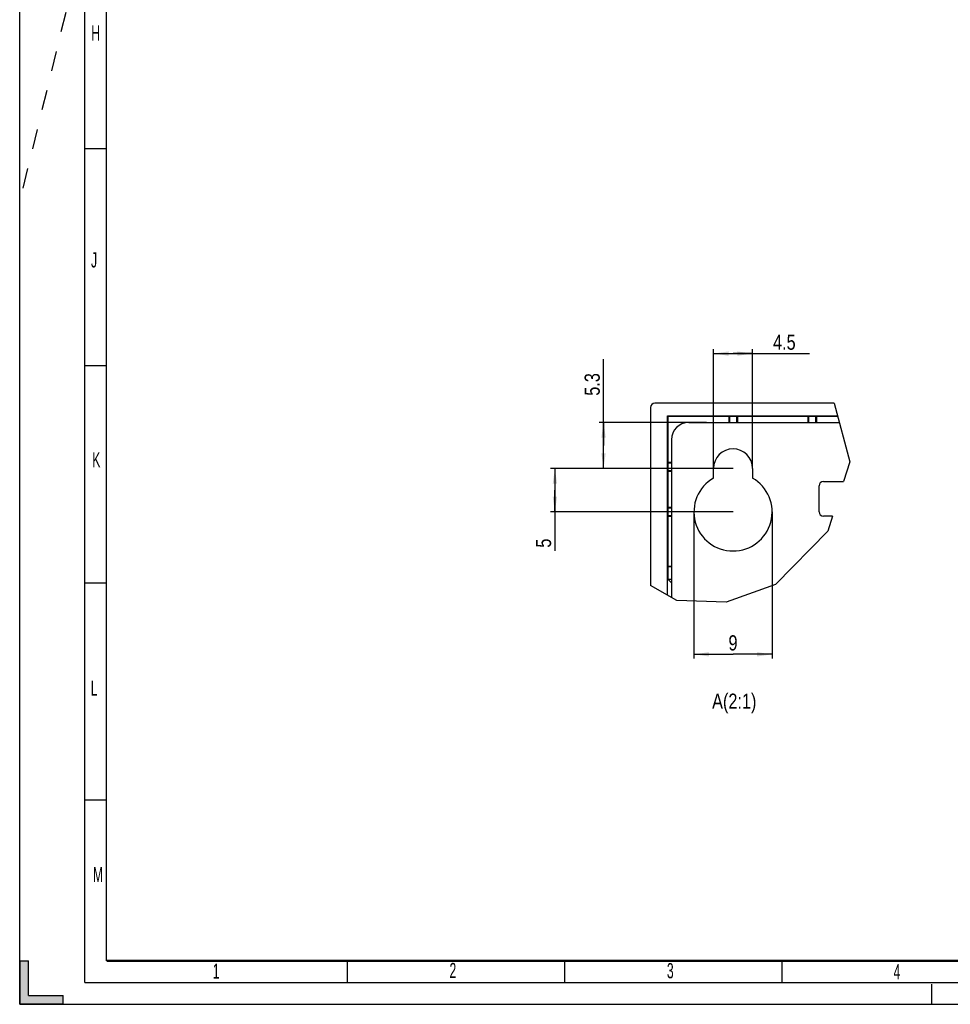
# Model space of a CAD drawing. Header units: millimetres. Extents: x 0 to 841, y 0 to 594.
# Tile 1 of 116: x 0 to 214, y 0 to 227. Entities that reach past the tile are written whole.
import ezdxf

# ---------------------------------------------------------------- set-up
doc = ezdxf.new("R2010")
doc.units = ezdxf.units.MM
doc.header["$LTSCALE"] = 46.255
doc.linetypes.add('DASHED', pattern=[0.2, 0.1, -0.1])
doc.layers.get('0').update_dxf_attribs({"linetype": 'CONTINUOUS'})
doc.layers.add('DRAFTS', color=7, linetype='CONTINUOUS')
doc.layers.add('ROUNDS', color=7, linetype='CONTINUOUS')
doc.styles.get("Standard").update_dxf_attribs({"font": 'txt', "width": 0.8})
doc.styles.add('TEXTSTYLE_2', font='txt', dxfattribs={"width": 0.6})
doc.dimstyles.new('DIMSTYLE_4', dxfattribs={"dimtxt": 3.5, "dimasz": 3.5, "dimexe": 0.18, "dimexo": 0.0625, "dimgap": 0.09, "dimtad": 1, "dimlfac": 0.5, "dimdsep": 46, "dimtxsty": 'STANDARD', "dimblk": '_FILLED', "dimblk1": '_FILLED', "dimblk2": '_FILLED', "dimcen": 0.09, "dimclrt": 5, "dimadec": 0, "dimazin": 0, "dimtfac": 1, "dimtofl": 0, "dimtmove": 0, "dimatfit": 3, "dimldrblk": '_FILLED', "dimfxl": 1, "dimtolj": 1, "dimarcsym": 0})

# ---------------------------------------------------------------- blocks, each defined once
blk = doc.blocks.new('_FILLED')
at = {"color": 0, "linetype": 'BYBLOCK'}
blk.add_solid([(0, 0), (-1, 0.143), (-1, -0.143)], dxfattribs=at)
blk = doc.blocks.new('*D8')
at = {"color": 2, "linetype": 'CONTINUOUS'}
for p, q in [((159.72, 123.37), (159.72, 150.82)), ((159.72, 149.82), (164.22, 149.82)), ((168.72, 149.82), (164.22, 149.82)), ((164.22, 149.82), (181.83, 149.82)), ((168.72, 123.37), (168.72, 150.82))]:
    blk.add_line(p, q, dxfattribs=at)
at = {"color": 2, "linetype": 'CONTINUOUS', "xscale": 3.5, "yscale": 3.5, "zscale": 3.5, "rotation": 180}
blk.add_blockref('_FILLED', (159.72, 149.82), dxfattribs=at)
at = {"color": 2, "linetype": 'CONTINUOUS', "xscale": 3.5, "yscale": 3.5, "zscale": 3.5}
blk.add_blockref('_FILLED', (168.72, 149.82), dxfattribs=at)
at = {"color": 5, "linetype": 'CONTINUOUS', "insert": (173.43, 154.2), "char_height": 3.5, "width": 8.4, "attachment_point": 1, "line_spacing_factor": 0.9}
blk.add_mtext('4.5', dxfattribs=at)
blk = doc.blocks.new('*D9')
at = {"color": 2, "linetype": 'CONTINUOUS'}
for p, q in [((134.41, 128.67), (134.41, 148.52)), ((158.1, 133.97), (133.41, 133.97)), ((134.41, 133.97), (134.41, 128.67)), ((134.41, 123.37), (134.41, 128.67)), ((164.22, 123.37), (133.41, 123.37))]:
    blk.add_line(p, q, dxfattribs=at)
at = {"color": 2, "linetype": 'CONTINUOUS', "xscale": 3.5, "yscale": 3.5, "zscale": 3.5}
for p, rotation in [((134.41, 133.97), 90), ((134.41, 123.37), 270)]:
    blk.add_blockref('_FILLED', p, dxfattribs=dict(at, rotation=rotation))
at = {"color": 5, "linetype": 'CONTINUOUS', "insert": (130.04, 140.12), "char_height": 3.5, "width": 8.4, "attachment_point": 1, "rotation": 90, "line_spacing_factor": 0.9}
blk.add_mtext('5.3', dxfattribs=at)
blk = doc.blocks.new('*D10')
at = {"color": 2, "linetype": 'CONTINUOUS'}
for p, q in [((164.22, 123.37), (122.21, 123.37)), ((123.21, 123.37), (123.21, 118.37)), ((123.21, 113.37), (123.21, 118.37)), ((123.21, 118.37), (123.21, 104.42)), ((164.22, 113.37), (122.21, 113.37))]:
    blk.add_line(p, q, dxfattribs=at)
at = {"color": 2, "linetype": 'CONTINUOUS', "xscale": 3.5, "yscale": 3.5, "zscale": 3.5}
for p, rotation in [((123.21, 123.37), 90), ((123.21, 113.37), 270)]:
    blk.add_blockref('_FILLED', p, dxfattribs=dict(at, rotation=rotation))
at = {"color": 5, "linetype": 'CONTINUOUS', "insert": (118.84, 107.22), "char_height": 3.5, "width": 2.8, "attachment_point": 3, "rotation": 90, "line_spacing_factor": 0.9}
blk.add_mtext('5', dxfattribs=at)
blk = doc.blocks.new('*D11')
at = {"color": 2, "linetype": 'CONTINUOUS'}
for p, q in [((155.22, 113.37), (155.22, 79.58)), ((173.22, 113.37), (173.22, 79.58)), ((155.22, 80.58), (164.22, 80.58)), ((173.22, 80.58), (164.22, 80.58))]:
    blk.add_line(p, q, dxfattribs=at)
at = {"color": 2, "linetype": 'CONTINUOUS', "xscale": 3.5, "yscale": 3.5, "zscale": 3.5, "rotation": 180}
blk.add_blockref('_FILLED', (155.22, 80.58), dxfattribs=at)
at = {"color": 2, "linetype": 'CONTINUOUS', "xscale": 3.5, "yscale": 3.5, "zscale": 3.5}
blk.add_blockref('_FILLED', (173.22, 80.58), dxfattribs=at)
at = {"color": 5, "linetype": 'CONTINUOUS', "insert": (164.22, 84.96), "char_height": 3.5, "width": 2.8, "attachment_point": 2, "line_spacing_factor": 0.9}
blk.add_mtext('9', dxfattribs=at)

msp = doc.modelspace()

# ---------------------------------------------------------------- hatches: boundary and pattern name
at = {"linetype": 'CONTINUOUS'}
h = msp.add_hatch(color=2, dxfattribs=at)
edge = h.paths.add_edge_path()
edge.add_line((10, 0), (0, 0))
edge.add_line((10, 0), (10, 2))
edge.add_line((2, 2), (10, 2))
edge.add_line((2, 2), (2, 10))
edge.add_line((0, 10), (2, 10))
edge.add_line((0, 10), (0, 0))

# ---------------------------------------------------------------- linework, layer by layer
at = {"color": 7, "linetype": 'CONTINUOUS'}
for p, q in [((0, 0), (0, 594)), ((20, 10), (20, 584)), ((20, 197), (15, 197)), ((20, 147), (15, 147)), ((159.7189, 121.1641), (159.7189, 123.3698)), ((168.7189, 123.3698), (168.7189, 121.1641)), ((20, 97), (15, 97)), ((20, 47), (15, 47)), ((0, 10), (0, 0)), ((0, 10), (2, 10)), ((2, 2), (2, 10)), ((75.5, 5), (75.5, 10)), ((125.5, 5), (125.5, 10)), ((175.5, 5), (175.5, 10)), ((10, 0), (0, 0)), ((0, 0), (841, 0)), ((2, 2), (10, 2)), ((10, 0), (10, 2))]:
    msp.add_line(p, q, dxfattribs=at)
at = {"color": 2, "linetype": 'CONTINUOUS'}
for p, q in [((15, 5), (15, 589)), ((187.4876, 138.3698), (191.0961, 124.8999)), ((191.0961, 124.8999), (189.6698, 120.3698)), ((187.1509, 112.3698), (186.0713, 108.941)), ((186.0713, 108.941), (173.9725, 96.6209)), ((151.2952, 93.0067), (145.2189, 96.4301)), ((173.9725, 96.6209), (162.6074, 92.6218)), ((162.6074, 92.6218), (151.2952, 93.0067)), ((15, 5), (836, 5))]:
    msp.add_line(p, q, dxfattribs=at)
at = {"color": 7, "linetype": 'DASHED'}
for p, q in [((15, 246.35), (0, 185)), ((210, 0), (210, 5))]:
    msp.add_line(p, q, dxfattribs=at)
at = {"color": 7, "linetype": 'CONTINUOUS', "const_width": 0.5}
msp.add_lwpolyline([(20, 10), (831, 10)], dxfattribs=at)
at = {"color": 7, "linetype": 'CONTINUOUS'}
for centre, radius, start, end in [((164.2189, 123.3698), 4.5, 0, 180), ((164.2189, 113.3698), 9, 120, 60)]:
    msp.add_arc(centre, radius, start, end, dxfattribs=at)
at = {"layer": 'DRAFTS', "color": 7, "linetype": 'CONTINUOUS'}
for p, q in [((149.1666, 94.206), (149.1666, 135.4746)), ((149.1666, 135.4746), (149.2189, 135.3698)), ((149.1666, 135.4746), (188.2632, 135.4746)), ((149.2189, 135.3698), (149.2189, 124.7698)), ((163.2189, 135.3698), (149.2189, 135.3698)), ((163.2189, 135.3698), (163.3762, 135.4222)), ((163.2189, 135.3698), (163.2189, 133.9698)), ((163.3762, 135.4222), (163.3762, 133.9698)), ((163.3762, 135.4222), (165.0617, 135.4222)), ((165.0617, 133.9698), (165.0617, 135.4222)), ((165.2189, 135.3698), (165.0617, 135.4222)), ((165.2189, 135.3698), (165.2189, 133.9698)), ((181.4189, 135.3698), (165.2189, 135.3698)), ((181.4189, 135.3698), (181.5762, 135.4222)), ((181.4189, 135.3698), (181.4189, 133.9698)), ((181.5762, 135.4222), (183.2617, 135.4222)), ((181.5762, 135.4222), (181.5762, 133.9698)), ((183.2617, 133.9698), (183.2617, 135.4222)), ((183.4189, 135.3698), (183.2617, 135.4222)), ((188.2913, 135.3698), (183.4189, 135.3698)), ((183.4189, 135.3698), (183.4189, 133.9698)), ((149.2189, 124.7698), (149.1928, 124.6126)), ((150.0189, 124.7698), (149.2189, 124.7698)), ((149.1928, 124.6126), (149.1928, 122.9271)), ((150.0189, 124.6126), (149.1928, 124.6126)), ((149.2189, 122.7698), (149.1928, 122.9271)), ((149.1928, 122.9271), (150.0189, 122.9271)), ((149.2189, 122.7698), (149.2189, 114.3698)), ((149.2189, 122.7698), (150.0189, 122.7698)), ((149.2189, 114.3698), (149.1928, 114.2126)), ((149.1928, 114.2126), (149.1928, 112.5271)), ((150.0189, 114.2126), (149.1928, 114.2126)), ((150.0189, 114.3698), (149.2189, 114.3698)), ((149.2189, 112.3698), (149.1928, 112.5271)), ((149.1928, 112.5271), (150.0189, 112.5271)), ((149.2189, 112.3698), (149.2189, 100.8698)), ((149.2189, 112.3698), (150.0189, 112.3698)), ((149.2189, 100.8698), (149.1928, 100.7126)), ((150.0189, 100.7126), (149.1928, 100.7126)), ((149.1928, 100.7126), (149.1928, 97.896)), ((149.2189, 100.8698), (150.0189, 100.8698)), ((150.0189, 97.0698), (149.1928, 97.896)), ((149.1928, 97.896), (150.0189, 97.896))]:
    msp.add_line(p, q, dxfattribs=at)
at = {"layer": 'ROUNDS', "color": 7, "linetype": 'CONTINUOUS'}
for p, q in [((187.4876, 138.3698), (146.2189, 138.3698)), ((145.2189, 137.3698), (145.2189, 96.4301)), ((154.0189, 133.9698), (188.6663, 133.9698)), ((150.0189, 129.9698), (150.0189, 93.7257)), ((185.0189, 120.3698), (189.6698, 120.3698)), ((184.0189, 113.3698), (184.0189, 119.3698)), ((187.1509, 112.3698), (185.0189, 112.3698))]:
    msp.add_line(p, q, dxfattribs=at)
for centre, radius, start, end in [((146.2189, 137.3698), 1, 90, 180), ((154.0189, 129.9698), 4, 90, 180), ((185.0189, 119.3698), 1, 90, 180), ((185.0189, 113.3698), 1, 180, 270)]:
    msp.add_arc(centre, radius, start, end, dxfattribs=at)

# ---------------------------------------------------------------- texts
at = {"color": 5, "linetype": 'CONTINUOUS', "char_height": 3.5, "width": 2.1, "attachment_point": 1, "line_spacing_factor": 0.9, "style": 'TEXTSTYLE_2'}
for s, insert in [('H', (16.4809, 225.3677)), ('J', (16.4195, 173.1411)), ('K', (16.7183, 127.1234)), ('L', (16.3523, 74.5501)), ('M', (16.8498, 31.6412)), ('1', (44.4478, 9.3712)), ('2', (98.9397, 9.5268)), ('3', (148.9991, 9.4965)), ('4', (201.1785, 9.2667))]:
    msp.add_mtext(s, dxfattribs=dict(at, insert=insert))
at = {"color": 5, "linetype": 'CONTINUOUS', "insert": (169.6016, 71.5422), "char_height": 3.5, "width": 16.8, "attachment_point": 3, "line_spacing_factor": 0.9}
msp.add_mtext('A(2:1)', dxfattribs=at)

# ---------------------------------------------------------------- dimensions: what is measured, and where the dimension line sits
at = {"color": 2, "linetype": 'CONTINUOUS'}
for base, p1, p2, picture, middle in [((168.7189, 149.8217), (159.7189, 123.3698), (168.7189, 123.3698), '*D8', (177.6344, 152.4467)), ((173.2189, 80.5828), (155.2189, 113.3698), (173.2189, 113.3698), '*D11', (162.8189, 83.2078))]:
    dim = msp.add_linear_dim(base=base, p1=p1, p2=p2, dimstyle='DIMSTYLE_4', dxfattribs=at)
    dim.commit()
    dim.dimension.update_dxf_attribs({"geometry": picture, "text_midpoint": middle, "dimtype": 160})
for base, p1, p2, picture, middle in [((134.4129, 123.3698), (158.1002, 133.9698), (164.2189, 123.3698), '*D9', (131.7879, 144.3222)), ((123.2143, 113.3698), (164.2189, 123.3698), (164.2189, 113.3698), '*D10', (121.8439, 103.3142))]:
    dim = msp.add_linear_dim(base=base, p1=p1, p2=p2, angle=270, dimstyle='DIMSTYLE_4', dxfattribs=at)
    dim.commit()
    dim.dimension.update_dxf_attribs({"geometry": picture, "text_midpoint": middle, "dimtype": 160})

doc.saveas('drawing.dxf')
